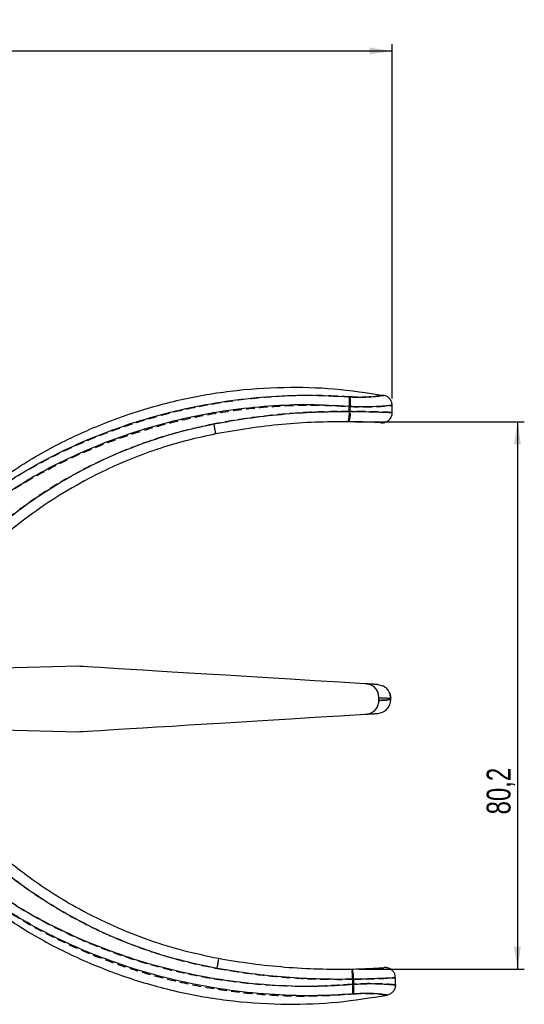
# Model space of a CAD drawing. Extents: x 35 to 398, y 5 to 289.
# Tile 7 of 10: x 200 to 274, y 145 to 289. Entities that reach past the tile are written whole.
import ezdxf

# ---------------------------------------------------------------- set-up
doc = ezdxf.new("R2010")
doc.units = 0
doc.linetypes.add('HIDDEN', pattern=[1.905, 1.27, -0.635])
doc.layers.get('0').update_dxf_attribs({"linetype": 'CONTINUOUS'})
doc.styles.add('SLDTEXTSTYLE0', font='TXT', dxfattribs={"width": 0.75})
doc.dimstyles.new('SLDDIMSTYLE1', dxfattribs={"dimtxt": 3.5, "dimasz": 3.302, "dimexe": 0, "dimexo": 0.0625, "dimgap": 0.875, "dimtad": 1, "dimdec": 0, "dimrnd": 1e-09, "dimzin": 12, "dimtxsty": 'SLDTEXTSTYLE0', "dimsah": 1, "dimcen": 0.09, "dimazin": 3, "dimtfac": 1, "dimtofl": 0, "dimtmove": 0, "dimatfit": 3, "dimtolj": 1, "dimtzin": 12})
doc.dimstyles.new('SLDDIMSTYLE2', dxfattribs={"dimtxt": 3.5, "dimasz": 3.302, "dimexe": 0, "dimexo": 0.0625, "dimgap": 0.875, "dimtad": 1, "dimdec": 1, "dimrnd": 1e-09, "dimzin": 12, "dimtxsty": 'SLDTEXTSTYLE0', "dimsah": 1, "dimcen": 0.09, "dimazin": 3, "dimtfac": 1, "dimtdec": 1, "dimtofl": 0, "dimtmove": 0, "dimatfit": 3, "dimtolj": 1, "dimtzin": 12})

# ---------------------------------------------------------------- blocks, each defined once
blk = doc.blocks.new('_D_1')
at = {"color": 179, "linetype": 'CONTINUOUS'}
for p, q in [((49.36, 230.3), (49.36, 285.3)), ((254.24, 233.35), (254.24, 285.3)), ((49.36, 284.3), (254.24, 284.3))]:
    blk.add_line(p, q, dxfattribs=at)
for points in [[(49.36, 284.3), (52.67, 283.79), (52.67, 284.81)], [(254.24, 284.3), (250.94, 284.81), (250.94, 283.79)]]:
    blk.add_solid(points, dxfattribs=at)
at = {"color": 179, "linetype": 'CONTINUOUS', "insert": (131, 288.81, 0.1), "char_height": 3.5, "attachment_point": 1, "style": 'SLDTEXTSTYLE0'}
blk.add_mtext('205', dxfattribs=at)
blk = doc.blocks.new('_D_3')
at = {"color": 179, "linetype": 'CONTINUOUS'}
for p, q in [((248.8, 229.95), (273.6, 229.95)), ((272.6, 229.95), (272.6, 149.72)), ((249.37, 149.72), (273.6, 149.72))]:
    blk.add_line(p, q, dxfattribs=at)
for points in [[(272.6, 229.95), (272.09, 226.65), (273.1, 226.65)], [(272.6, 149.72), (273.1, 153.02), (272.09, 153.02)]]:
    blk.add_solid(points, dxfattribs=at)
at = {"color": 179, "linetype": 'CONTINUOUS', "insert": (268.08, 172.39, 0.1), "char_height": 3.5, "attachment_point": 1, "rotation": 90, "style": 'SLDTEXTSTYLE0'}
blk.add_mtext('80,2', dxfattribs=at)

msp = doc.modelspace()

# ---------------------------------------------------------------- linework, layer by layer
at = {"color": 7, "linetype": 'CONTINUOUS'}
for p, q in [((247.9616, 231.4519), (247.9574, 232.1803)), ((254.2504, 231.3059), (254.2444, 232.3476)), ((208.3175, 194.0993), (197.0263, 193.8036)), ((252.1484, 191.4185), (252.8703, 191.2218)), ((252.2824, 189.5095), (252.2824, 189.0978)), ((254.0263, 189.0915), (254.0263, 189.5156)), ((197.0263, 184.8036), (208.3175, 184.5079)), ((248.5819, 148.2203), (248.5861, 147.4996)), ((254.7314, 147.3944), (254.7254, 148.4361))]:
    msp.add_line(p, q, dxfattribs=at)
at = {"color": 7, "linetype": 'HIDDEN'}
for p, q in [((248.1048, 231.4512), (248.1007, 232.1719)), ((252.2824, 189.0978), (252.2824, 189.5095)), ((248.4387, 148.218), (248.4429, 147.4896))]:
    msp.add_line(p, q, dxfattribs=at)
at = {"color": 7, "linetype": 'CONTINUOUS', "flags": 128}
for points in [[(250.3045, 191.5312), (246.5055, 191.7636), (242.8586, 191.9867), (239.3696, 192.2001), (236.0436, 192.4035), (232.886, 192.5966), (229.9015, 192.7791), (227.0946, 192.9508), (224.4699, 193.1114), (222.0311, 193.2605), (219.7822, 193.3981), (217.7266, 193.5238), (215.8674, 193.6375), (214.2076, 193.739), (212.7496, 193.8282), (211.4956, 193.9049), (210.4477, 193.969), (209.6075, 194.0204), (208.9761, 194.059), (208.5547, 194.0848), (208.3438, 194.0977), (208.3175, 194.0993)], [(208.3175, 184.5079), (208.3438, 184.5096), (208.5547, 184.5224), (208.9761, 184.5482), (209.6075, 184.5868), (210.4477, 184.6382), (211.4956, 184.7023), (212.7496, 184.779), (214.2076, 184.8682), (215.8674, 184.9697), (217.7266, 185.0834), (219.7822, 185.2092), (222.0311, 185.3467), (224.4699, 185.4959), (227.0946, 185.6564), (229.9015, 185.8281), (232.886, 186.0106), (236.0436, 186.2037), (239.3696, 186.4072), (242.8586, 186.6206), (246.5055, 186.8436), (250.3045, 187.076)]]:
    msp.add_lwpolyline(points, dxfattribs=at)
at = {"color": 7, "linetype": 'CONTINUOUS'}
for centre, radius, start, end in [((241.322, 232.9168), 6.6762, 353.666216, 5.851836), ((244.1517, 231.1072), 3.8255, 342.409075, 5.169717), ((208.6564, 225.4578), 19.9213, 7.773541, 12.074224), ((214.1904, 152.827), 14.7249, 348.207467, 354.020579), ((245.3619, 148.5273), 3.2347, 354.554082, 21.617263), ((243.0458, 146.8153), 5.5824, 352.454389, 7.040814)]:
    msp.add_arc(centre, radius, start, end, dxfattribs=at)
at = {"color": 7, "linetype": 'HIDDEN'}
for centre, radius, start, end in [((242.5525, 232.7926), 5.5828, 353.616658, 8.202007), ((244.8884, 231.1073), 3.2348, 339.040138, 6.102372), ((213.7698, 226.4507), 14.7234, 6.63624, 12.449929), ((209.0737, 153.7601), 19.9149, 348.582198, 352.88425), ((244.6253, 148.519), 3.8253, 355.486188, 18.248243), ((241.8159, 146.677), 6.6766, 354.805216, 6.990106)]:
    msp.add_arc(centre, radius, start, end, dxfattribs=at)
at = {"color": 7, "linetype": 'CONTINUOUS'}
for points, knots in [([(194.1403, 219.5496), (196.2938, 221.0962), (200.6009, 224.1894), (207.638, 227.9294), (214.9987, 230.9551), (222.6467, 233.1702), (230.4847, 234.5714), (238.2169, 235.1049), (245.7631, 234.9085), (250.5943, 234.1797), (253.0099, 233.8153)], [0, 0, 0, 0, 0.12750174, 0.25500346, 0.38250517, 0.51000694, 0.63750866, 0.76501033, 0.88250516, 1, 1, 1, 1]), ([(195.0088, 219.187), (197.1705, 220.6247), (200.9789, 223.1576), (206.8362, 226.133), (212.358, 228.4781), (218.0956, 230.4166), (223.9623, 231.9331), (229.8763, 233.0171), (235.8478, 233.6713), (241.8951, 233.9246), (245.9406, 233.7065), (247.9634, 233.5975)], [0, 0, 0, 0, 0.13944774, 0.24568544, 0.35192634, 0.46075808, 0.56959117, 0.6759048, 0.78221714, 0.89111089, 1, 1, 1, 1]), ([(247.9634, 233.5975), (248.192, 233.5824), (249.0454, 233.5258), (250.4594, 233.5367), (251.8816, 233.6536), (252.7991, 233.7804), (253.0099, 233.8153), (253.0099, 233.8153), (253.0099, 233.8153)], [0, 0, 0, 0, 0.08169017, 0.30495468, 0.53359061, 0.76537031, 0.99999294, 1, 1, 1, 1]), ([(254.2444, 232.3476), (254.2259, 232.521), (254.1889, 232.8679), (253.913, 233.3219), (253.5131, 233.6715), (253.1776, 233.7673), (253.0099, 233.8153)], [0, 0, 0, 0, 0.25000006, 0.50000028, 0.75000025, 1, 1, 1, 1]), ([(247.9574, 232.1803), (246.0079, 232.2895), (242.1088, 232.5077), (236.1873, 232.2857), (230.2438, 231.6594), (224.3589, 230.5945), (218.6145, 229.1229), (212.9934, 227.2477), (207.494, 224.9365), (201.6273, 221.9717), (197.8297, 219.4522), (195.6977, 218.0376)], [0, 0, 0, 0, 0.10635928, 0.21272286, 0.32167341, 0.43062555, 0.53688, 0.64313308, 0.75193192, 0.8607271, 1, 1, 1, 1]), ([(228.137, 229.6249), (229.7666, 229.9159), (233.0258, 230.4981), (237.976, 231.0623), (242.9595, 231.4162), (246.2942, 231.44), (247.9616, 231.4519)], [0, 0, 0, 0, 0.2485589, 0.49711741, 0.74855831, 1, 1, 1, 1]), ([(254.2444, 232.3476), (254.1676, 232.3387), (254.0142, 232.3209), (252.8173, 232.2055), (251.0516, 232.1099), (249.3007, 232.1091), (248.2425, 232.1652), (247.9574, 232.1803)], [0, 0, 0, 0, 0.228565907, 0.456989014, 0.686764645, 0.915628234, 1, 1, 1, 1]), ([(252.5887, 229.7996), (252.6235, 229.7977), (252.6617, 229.7955), (252.6685, 229.7951), (252.674, 229.7949), (252.6787, 229.7946), (252.6865, 229.7943), (252.7173, 229.7931), (252.8459, 229.7917), (253.109, 229.8215), (253.4532, 229.9483), (253.7958, 230.1905), (254.0704, 230.5365), (254.2396, 230.9342), (254.2318, 231.2015), (254.2289, 231.3036)], [0, 0, 0, 0, 0.21087234, 0.23147416, 0.23659306, 0.23964566, 0.24244103, 0.246985, 0.2694168, 0.36198925, 0.49451482, 0.60827912, 0.75108559, 0.90489509, 1, 1, 1, 1]), ([(192.7383, 211.1588), (194.1226, 212.443), (196.8911, 215.0115), (201.4699, 218.4557), (206.3463, 221.5656), (211.0777, 224.0453), (215.5149, 225.9751), (219.616, 227.4589), (223.8231, 228.7093), (226.699, 229.3197), (228.137, 229.6249)], [0, 0, 0, 0, 0.140204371, 0.280407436, 0.424568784, 0.568727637, 0.675645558, 0.782562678, 0.891281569, 1, 1, 1, 1]), ([(247.7983, 229.9511), (246.1852, 229.9398), (242.9589, 229.9173), (238.0998, 229.5746), (233.2354, 229.0213), (230.0082, 228.442), (228.3946, 228.1523)], [0, 0, 0, 0, 0.2485397, 0.49707833, 0.74853929, 1, 1, 1, 1]), ([(252.5887, 229.7995), (252.4651, 229.8066), (252.2087, 229.8212), (251.1103, 229.874), (249.6033, 229.9279), (248.3992, 229.9434), (247.7983, 229.9511)], [0, 0, 0, 0, 0.23763777, 0.49310604, 0.74704188, 1, 1, 1, 1]), ([(228.3946, 228.1523), (227.0194, 227.859), (224.2691, 227.2726), (220.1995, 226.0628), (216.188, 224.6095), (211.8763, 222.7252), (207.3442, 220.3416), (202.6363, 217.3428), (198.1316, 213.958), (195.3644, 211.378), (193.9808, 210.088)], [0, 0, 0, 0, 0.10680967, 0.21361975, 0.32225943, 0.43089992, 0.57116926, 0.71144137, 0.85571962, 1, 1, 1, 1]), ([(252.2822, 189.5095), (252.2665, 189.7315), (252.2353, 190.1758), (251.9245, 190.7658), (251.4508, 191.2079), (250.8842, 191.4636), (250.4868, 191.51), (250.3045, 191.5312)], [0, 0, 0, 0, 0.2084885, 0.41731511, 0.62282032, 0.82702855, 1, 1, 1, 1]), ([(252.1484, 191.4185), (252.1259, 191.4198), (252.0811, 191.4226), (251.707, 191.4455), (251.1405, 191.4801), (250.5832, 191.5142), (250.3045, 191.5312)], [0, 0, 0, 0, 0.24996475, 0.49990955, 0.74984728, 1, 1, 1, 1]), ([(253.9892, 189.4076), (253.9826, 189.5872), (253.9691, 189.9569), (253.7414, 190.4867), (253.3715, 190.9512), (253.0257, 191.1461), (252.8543, 191.2427)], [0, 0, 0, 0, 0.23779546, 0.48964187, 0.74698368, 1, 1, 1, 1]), ([(250.3045, 187.076), (250.5598, 187.1112), (251.0721, 187.182), (251.7043, 187.5841), (252.1107, 188.1455), (252.2724, 188.6739), (252.2797, 188.9939), (252.2821, 189.0977)], [0, 0, 0, 0, 0.24195807, 0.48545449, 0.69793903, 0.90194745, 1, 1, 1, 1]), ([(252.1484, 187.1888), (252.3889, 187.2293), (252.8881, 187.3135), (253.517, 187.7827), (253.947, 188.4391), (254.0005, 188.9425), (254.0262, 189.185)], [0, 0, 0, 0, 0.240885, 0.50000731, 0.75912789, 1, 1, 1, 1]), ([(252.2824, 189.5095), (252.5529, 189.496), (253.09, 189.4691), (253.6169, 189.4429), (253.9149, 189.4279), (253.9529, 189.4259), (253.964, 189.4254)], [0, 0, 0, 0, 0.29760995, 0.59109218, 0.88045838, 1, 1, 1, 1]), ([(254.0263, 189.185), (254.0058, 189.184), (253.9644, 189.1818), (253.6226, 189.1646), (253.0886, 189.138), (252.5524, 189.1112), (252.2824, 189.0978)], [0, 0, 0, 0, 0.244710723, 0.492940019, 0.744699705, 1, 1, 1, 1]), ([(253.7862, 190.3102), (253.8378, 190.2242), (253.999, 189.9555), (254.0152, 189.6381), (254.0262, 189.4222)], [0, 0, 0, 0, 0.31978384, 1, 1, 1, 1]), ([(250.3045, 187.076), (250.5832, 187.093), (251.1404, 187.1271), (251.707, 187.1618), (252.0812, 187.1846), (252.126, 187.1874), (252.1484, 187.1888)], [0, 0, 0, 0, 0.25010915, 0.50008887, 0.75001241, 1, 1, 1, 1]), ([(194.2166, 168.9618), (195.2547, 168.0041), (197.3309, 166.0887), (200.6861, 163.4528), (204.2113, 161.0048), (208.2447, 158.5754), (212.7968, 156.2626), (217.9387, 154.1633), (223.288, 152.4458), (226.9862, 151.6774), (228.8352, 151.2931)], [0, 0, 0, 0, 0.10784061, 0.21568039, 0.3252849, 0.43488822, 0.57408379, 0.71327595, 0.85663916, 1, 1, 1, 1]), ([(228.6045, 149.8178), (226.7569, 150.1974), (223.0616, 150.9568), (217.6029, 152.6733), (212.2472, 154.821), (207.4769, 157.2193), (203.3154, 159.7046), (199.7023, 162.1868), (196.2235, 164.8905), (194.0486, 166.8813), (192.9611, 167.8766)], [0, 0, 0, 0, 0.139312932, 0.278627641, 0.422094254, 0.565563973, 0.673289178, 0.78101536, 0.890507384, 1, 1, 1, 1]), ([(196.0479, 161.0506), (197.3097, 160.223), (199.8333, 158.5677), (204.0589, 156.2374), (208.6849, 154.0381), (213.7277, 152.053), (219.2039, 150.3004), (225.1167, 148.8602), (231.4474, 147.811), (237.8301, 147.2497), (243.5595, 147.1606), (247.1295, 147.4014), (248.5861, 147.4996)], [0, 0, 0, 0, 0.082131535, 0.164264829, 0.262087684, 0.360035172, 0.457866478, 0.573327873, 0.689176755, 0.805007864, 0.920444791, 1, 1, 1, 1]), ([(194.4845, 159.5026), (196.6557, 157.9808), (200.9979, 154.9372), (208.0774, 151.2781), (215.4723, 148.337), (223.1452, 146.2097), (230.9987, 144.8984), (238.7366, 144.4535), (246.28, 144.7364), (251.1025, 145.5206), (253.5138, 145.9126)], [0, 0, 0, 0, 0.12750175, 0.25500345, 0.38250519, 0.51000693, 0.63750858, 0.76501034, 0.88250511, 1, 1, 1, 1]), ([(248.5798, 146.0823), (247.1053, 145.9857), (243.5185, 145.7508), (237.7797, 145.8482), (231.3537, 146.4152), (224.9197, 147.4839), (218.6025, 149.0313), (212.4981, 151.0243), (206.5942, 153.472), (200.8385, 156.3745), (197.2108, 158.7221), (195.3969, 159.8959)], [0, 0, 0, 0, 0.079569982, 0.19354485, 0.30752585, 0.424692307, 0.541859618, 0.654812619, 0.767761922, 0.883884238, 1, 1, 1, 1]), ([(228.8352, 151.2931), (230.443, 151.0234), (233.6586, 150.4838), (238.5386, 149.9831), (243.4484, 149.6925), (246.7288, 149.7102), (248.369, 149.719)], [0, 0, 0, 0, 0.24844304, 0.49688578, 0.74844224, 1, 1, 1, 1]), ([(248.5819, 148.2203), (246.925, 148.2111), (243.6111, 148.1927), (238.6108, 148.4815), (233.5991, 148.9868), (230.2694, 149.5408), (228.6045, 149.8178)], [0, 0, 0, 0, 0.2484736, 0.49694595, 0.74847275, 1, 1, 1, 1]), ([(248.369, 149.719), (248.7592, 149.7281), (249.7493, 149.7512), (251.1811, 149.8117), (252.3939, 149.8795), (253.1165, 149.9278), (253.0924, 149.9263), (253.0806, 149.9255)], [0, 0, 0, 0, 0.14055275, 0.35670795, 0.57360159, 0.79119541, 1, 1, 1, 1]), ([(254.7056, 148.4401), (254.7051, 148.5549), (254.7037, 148.8304), (254.5291, 149.2103), (254.2737, 149.5259), (253.998, 149.7299), (253.7368, 149.8498), (253.5119, 149.909), (253.3373, 149.9299), (253.2241, 149.9327), (253.1626, 149.9306), (253.1412, 149.9295), (253.1358, 149.9292), (253.132, 149.929), (253.1284, 149.9287), (253.1242, 149.9285), (253.1205, 149.9282), (253.0977, 149.9266), (253.0806, 149.9255)], [0, 0, 0, 0, 0.11436045, 0.27460672, 0.40665922, 0.51970631, 0.6154828, 0.69354164, 0.75243656, 0.7909555, 0.80857941, 0.81230636, 0.81478144, 0.81756014, 0.82219011, 0.83298711, 0.87494977, 1, 1, 1, 1]), ([(248.5861, 147.4996), (249.3413, 147.5361), (250.8514, 147.6091), (252.7657, 147.5499), (254.1398, 147.4536), (254.6839, 147.3989), (254.7217, 147.3953), (254.7314, 147.3944)], [0, 0, 0, 0, 0.22793256, 0.45580274, 0.68621105, 0.91944312, 1, 1, 1, 1]), ([(254.7314, 147.3944), (254.7149, 147.2207), (254.6819, 146.8734), (254.4112, 146.4164), (254.0153, 146.0622), (253.681, 145.9625), (253.5138, 145.9126)], [0, 0, 0, 0, 0.24999899, 0.50000052, 0.75000192, 1, 1, 1, 1]), ([(253.5138, 145.9126), (253.506, 145.9137), (253.4756, 145.918), (253.0437, 145.9825), (251.9466, 146.0999), (250.4114, 146.1834), (249.187, 146.1158), (248.5798, 146.0823)], [0, 0, 0, 0, 0.08275607, 0.32144429, 0.55367835, 0.7786987, 1, 1, 1, 1])]:
    msp.add_open_spline(points, degree=3, knots=knots, dxfattribs=at)
at = {"color": 7, "linetype": 'HIDDEN'}
for points, knots in [([(248.0782, 233.5891), (246.6026, 233.6687), (243.0134, 233.8625), (237.2761, 233.6994), (230.857, 233.0588), (224.4357, 231.9163), (218.1367, 230.2967), (212.0555, 228.2339), (206.1801, 225.7186), (200.458, 222.7503), (196.8574, 220.3613), (195.0572, 219.1668)], [0, 0, 0, 0, 0.079570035, 0.193544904, 0.307525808, 0.424692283, 0.541859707, 0.654812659, 0.767761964, 0.883884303, 1, 1, 1, 1]), ([(253.0099, 233.8153), (253.0021, 233.8141), (252.9718, 233.8094), (252.5407, 233.74), (251.445, 233.61), (249.9109, 233.5089), (248.6857, 233.5625), (248.0782, 233.5891)], [0, 0, 0, 0, 0.08275608, 0.3214445, 0.55367812, 0.77869847, 1, 1, 1, 1]), ([(195.7213, 218.0197), (196.9735, 218.8617), (199.478, 220.5458), (203.6766, 222.9243), (208.2771, 225.1765), (213.2968, 227.2193), (218.7525, 229.0345), (224.6485, 230.5424), (230.9667, 231.6641), (237.3425, 232.2985), (243.0706, 232.4533), (246.6431, 232.2535), (248.1007, 232.1719)], [0, 0, 0, 0, 0.08213152, 0.16426476, 0.26208768, 0.36003515, 0.45786641, 0.57332783, 0.68917661, 0.80500773, 0.92044477, 1, 1, 1, 1]), ([(248.1048, 231.4512), (246.4479, 231.4414), (243.134, 231.4219), (238.1373, 231.0758), (233.1317, 230.513), (229.8086, 229.9209), (228.147, 229.6249)], [0, 0, 0, 0, 0.24847324, 0.49694552, 0.74847267, 1, 1, 1, 1]), ([(248.1007, 232.1719), (248.8563, 232.1441), (250.3672, 232.0884), (252.2806, 232.1695), (253.6535, 232.2815), (254.1969, 232.3425), (254.2347, 232.3465), (254.2444, 232.3476)], [0, 0, 0, 0, 0.22793207, 0.45580255, 0.68621083, 0.91944306, 1, 1, 1, 1]), ([(254.1598, 231.3054), (254.1635, 231.3053), (254.173, 231.3049), (253.2955, 231.3419), (251.7374, 231.3943), (249.8853, 231.4368), (248.6087, 231.4471), (248.1048, 231.4512)], [0, 0, 0, 0, 0.15026253, 0.38257508, 0.61515284, 0.84808833, 1, 1, 1, 1]), ([(228.147, 229.6249), (226.3039, 229.2241), (222.6175, 228.4224), (217.1789, 226.6434), (211.8481, 224.4345), (207.1056, 221.9817), (202.9729, 219.4489), (199.3885, 216.9254), (195.9409, 214.182), (193.7889, 212.1664), (192.7129, 211.1587)], [0, 0, 0, 0, 0.1393129, 0.27862758, 0.42209419, 0.5655639, 0.67328909, 0.78101534, 0.89050731, 1, 1, 1, 1]), ([(252.2824, 189.0978), (252.5524, 189.1112), (253.0886, 189.138), (253.6226, 189.1646), (253.9644, 189.1818), (254.0058, 189.184), (254.0263, 189.185)], [0, 0, 0, 0, 0.25530336, 0.50706414, 0.75529231, 1, 1, 1, 1]), ([(192.9864, 167.8768), (194.3854, 166.6085), (197.1832, 164.072), (201.8011, 160.6805), (206.7128, 157.6266), (211.4723, 155.2013), (215.9314, 153.3225), (220.0492, 151.8859), (224.2704, 150.6838), (227.1531, 150.1064), (228.5945, 149.8177)], [0, 0, 0, 0, 0.14020435, 0.28040736, 0.4245687, 0.56872761, 0.67564546, 0.78256262, 0.89128145, 1, 1, 1, 1]), ([(248.4429, 147.4896), (246.4947, 147.3581), (242.5984, 147.0952), (236.6747, 147.2493), (230.7245, 147.8075), (224.8277, 148.8048), (219.0669, 150.2104), (213.4247, 152.0211), (207.8991, 154.2691), (201.9988, 157.1665), (198.1726, 159.6423), (196.0245, 161.0323)], [0, 0, 0, 0, 0.106359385, 0.212722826, 0.321673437, 0.430625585, 0.536880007, 0.643133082, 0.751931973, 0.860727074, 1, 1, 1, 1]), ([(195.3489, 159.8752), (197.5268, 158.4624), (201.364, 155.9732), (207.2551, 153.0652), (212.8034, 150.7835), (218.5628, 148.9109), (224.4465, 147.4618), (230.3726, 146.4456), (236.3512, 145.8598), (242.4009, 145.6759), (246.4437, 145.9403), (248.4651, 146.0725)], [0, 0, 0, 0, 0.13944771, 0.24568537, 0.35192628, 0.460758, 0.56959105, 0.67590477, 0.78221707, 0.89111084, 1, 1, 1, 1]), ([(228.5945, 149.8177), (230.2273, 149.5453), (233.493, 149.0006), (238.4493, 148.4931), (243.4365, 148.1964), (246.7713, 148.2108), (248.4387, 148.218)], [0, 0, 0, 0, 0.24855881, 0.49711733, 0.74855813, 1, 1, 1, 1]), ([(248.4387, 148.218), (249.2129, 148.2336), (250.761, 148.265), (252.7328, 148.3409), (254.0946, 148.4057), (254.7521, 148.4419), (254.6591, 148.4369), (254.6348, 148.4355)], [0, 0, 0, 0, 0.22962192, 0.45920836, 0.68902851, 0.91883426, 1, 1, 1, 1]), ([(254.7314, 147.3944), (254.6545, 147.4024), (254.5009, 147.4184), (253.3027, 147.5201), (251.536, 147.5954), (249.7853, 147.5762), (248.7277, 147.508), (248.4429, 147.4896)], [0, 0, 0, 0, 0.22856576, 0.45698908, 0.68676481, 0.91562825, 1, 1, 1, 1]), ([(248.4651, 146.0725), (248.6935, 146.0903), (249.5463, 146.1566), (250.9602, 146.1619), (252.3838, 146.0613), (253.3026, 145.9451), (253.5138, 145.9126), (253.5138, 145.9126), (253.5138, 145.9126)], [0, 0, 0, 0, 0.08169017, 0.30495424, 0.53359064, 0.76537031, 0.99999294, 1, 1, 1, 1])]:
    msp.add_open_spline(points, degree=3, knots=knots, dxfattribs=at)
at = {"color": 8, "linetype": 'CONTINUOUS'}
for points, knots in [([(247.9616, 231.4519), (248.7359, 231.4451), (250.2843, 231.4316), (252.2568, 231.3782), (253.6193, 231.329), (254.2771, 231.3003), (254.184, 231.3043), (254.1598, 231.3054)], [0, 0, 0, 0, 0.22962149, 0.45920831, 0.68902823, 0.91883423, 1, 1, 1, 1]), ([(254.6348, 148.4355), (254.6385, 148.4357), (254.6481, 148.4362), (253.771, 148.3891), (252.2136, 148.3189), (250.3622, 148.2552), (249.0858, 148.2302), (248.5819, 148.2203)], [0, 0, 0, 0, 0.15026253, 0.3825753, 0.61515281, 0.84808838, 1, 1, 1, 1])]:
    msp.add_open_spline(points, degree=3, knots=knots, dxfattribs=at)

# ---------------------------------------------------------------- dimensions: what is measured, and where the dimension line sits
at = {"color": 179, "linetype": 'CONTINUOUS'}
dim = msp.add_linear_dim(base=(254.2444, 284.3028), p1=(49.3634, 229.3028), p2=(254.2444, 232.3476), dimstyle='SLDDIMSTYLE1', dxfattribs=at)
dim.commit()
dim.dimension.update_dxf_attribs({"geometry": '_D_1', "text_midpoint": (136.3009, 284.3028), "dimtype": 160})
dim = msp.add_linear_dim(base=(272.5962, 149.719), p1=(247.7983, 229.9511), p2=(248.369, 149.719), angle=90, dimstyle='SLDDIMSTYLE2', dxfattribs=at)
dim.commit()
dim.dimension.update_dxf_attribs({"geometry": '_D_3', "text_midpoint": (272.5962, 178.338), "dimtype": 160})

doc.saveas('drawing.dxf')
